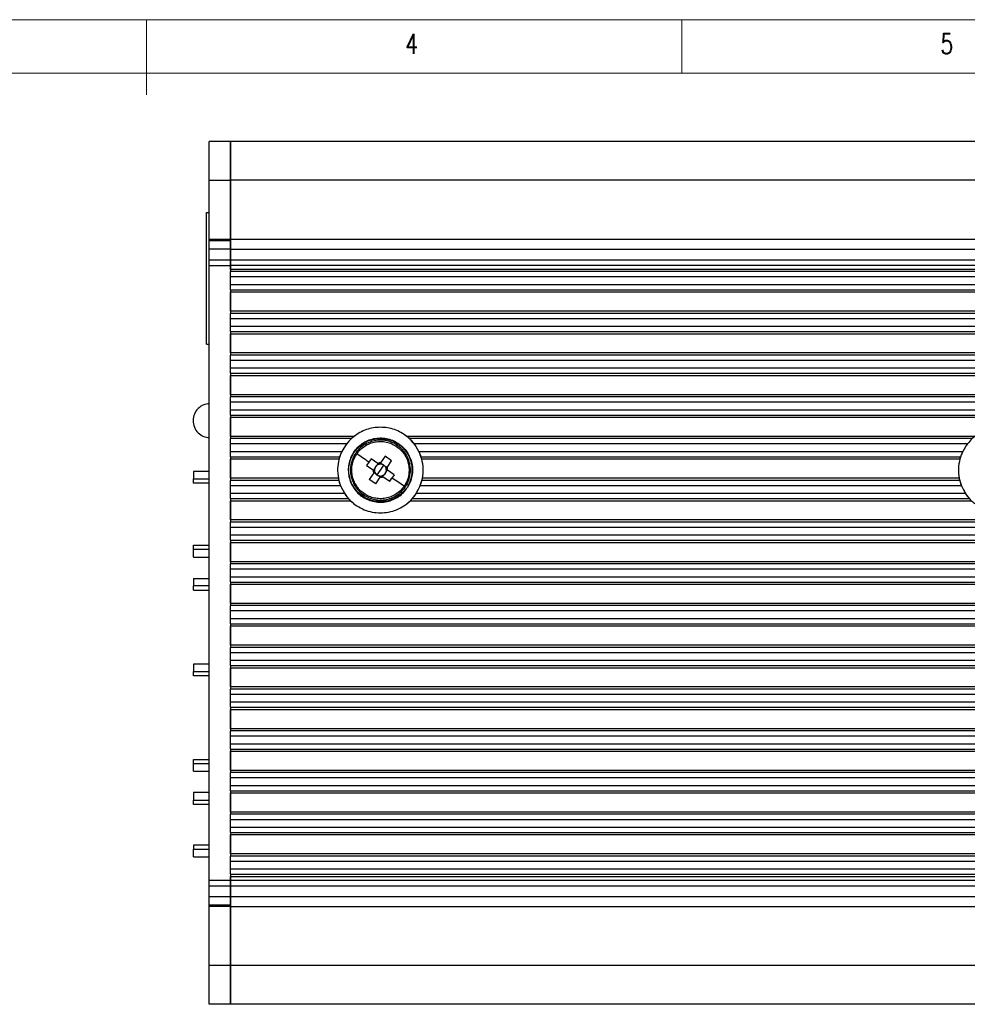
# Model space of a CAD drawing. Header units: millimetres. Extents: x 5 to 292, y 5 to 205.
# Tile 18 of 19: x 137 to 225, y 113 to 205. Entities that reach past the tile are written whole.
import ezdxf

# ---------------------------------------------------------------- set-up
doc = ezdxf.new("R2010")
doc.units = ezdxf.units.MM
doc.styles.add('SLDTEXTSTYLE0', font='TXT', dxfattribs={"width": 0.75, "bigfont": 'bigfont'})

msp = doc.modelspace()

# ---------------------------------------------------------------- linework, layer by layer
at = {"color": 7, "linetype": 'Continuous', "lineweight": 18}
for p, q in [((292, 205), (5, 205)), ((148.5, 205), (148.5, 197.991)), ((198.5, 205), (198.5, 200)), ((287, 200), (10, 200))]:
    msp.add_line(p, q, dxfattribs=at)
at = {"color": 7, "linetype": 'Continuous', "lineweight": 25}
for p, q in [((156.344, 193.612), (154.344, 193.612)), ((154.344, 193.612), (154.344, 193.612)), ((242.344, 193.621), (156.344, 193.621)), ((156.344, 193.612), (156.344, 193.612)), ((156.344, 189.985), (154.344, 189.985)), ((154.344, 184.466), (154.344, 189.985)), ((242.344, 189.994), (156.344, 189.994)), ((156.344, 184.475), (156.344, 189.994)), ((156.344, 189.985), (156.344, 184.466)), ((154.094, 174.694), (154.094, 186.994)), ((154.094, 186.994), (154.255, 186.994)), ((156.344, 184.466), (154.344, 184.466)), ((154.344, 184.341), (154.344, 184.466)), ((156.344, 184.341), (154.344, 184.341)), ((242.344, 184.475), (156.344, 184.475)), ((156.344, 184.466), (156.344, 184.341)), ((156.344, 183.564), (154.344, 183.564)), ((154.344, 182.53), (154.344, 183.564)), ((156.344, 183.574), (242.344, 183.574)), ((156.344, 182.54), (156.344, 183.574)), ((156.344, 183.564), (156.344, 182.53)), ((156.344, 182.53), (154.344, 182.53)), ((242.344, 182.54), (156.344, 182.54)), ((154.344, 182.045), (156.344, 182.045)), ((154.344, 124.579), (154.344, 182.045)), ((156.344, 182.055), (242.344, 182.055)), ((156.344, 181.662), (156.344, 182.055)), ((156.344, 182.045), (156.344, 181.567)), ((242.344, 181.662), (156.344, 181.662)), ((242.344, 181.462), (156.344, 181.462)), ((242.344, 180.962), (156.344, 180.962)), ((156.344, 180.262), (156.344, 180.962)), ((156.344, 180.262), (242.344, 180.262)), ((156.344, 179.762), (242.344, 179.762)), ((156.344, 179.667), (156.344, 177.657)), ((156.344, 179.562), (242.344, 179.562)), ((156.344, 177.762), (156.344, 179.562)), ((242.344, 177.762), (156.344, 177.762)), ((242.344, 177.562), (156.344, 177.562)), ((242.344, 177.062), (156.344, 177.062)), ((156.344, 176.362), (156.344, 177.062)), ((156.344, 176.362), (242.344, 176.362)), ((156.344, 175.862), (242.344, 175.862)), ((156.344, 175.767), (156.344, 173.767)), ((156.344, 175.662), (242.344, 175.662)), ((156.344, 173.862), (156.344, 175.662)), ((154.094, 174.694), (154.344, 174.694)), ((242.344, 173.862), (156.344, 173.862)), ((242.344, 173.662), (156.344, 173.662)), ((242.344, 173.162), (156.344, 173.162)), ((156.344, 172.462), (156.344, 173.162)), ((156.344, 172.462), (242.344, 172.462)), ((156.344, 171.962), (242.344, 171.962)), ((156.344, 171.867), (156.344, 169.867)), ((156.344, 171.762), (242.344, 171.762)), ((156.344, 169.962), (156.344, 171.762)), ((242.344, 169.962), (156.344, 169.962)), ((242.344, 169.762), (156.344, 169.762)), ((242.344, 169.262), (156.344, 169.262)), ((156.344, 168.562), (156.344, 169.262)), ((156.344, 168.562), (242.344, 168.562)), ((156.344, 168.062), (242.344, 168.062)), ((156.344, 167.967), (156.344, 165.967)), ((156.344, 167.862), (242.344, 167.862)), ((156.344, 166.062), (156.344, 167.862)), ((167.866, 166.062), (156.344, 166.062)), ((167.631, 165.862), (156.344, 165.862)), ((225.866, 166.062), (172.823, 166.062)), ((225.631, 165.862), (173.057, 165.862)), ((167.174, 165.362), (156.344, 165.362)), ((156.344, 164.662), (156.344, 165.362)), ((156.344, 164.662), (166.742, 164.662)), ((167.174, 165.362), (166.742, 164.662)), ((173.946, 164.662), (173.514, 165.362)), ((225.174, 165.362), (173.514, 165.362)), ((173.946, 164.662), (224.742, 164.662)), ((225.174, 165.362), (224.742, 164.662)), ((156.344, 164.162), (166.541, 164.162)), ((156.344, 164.067), (156.344, 162.067)), ((156.344, 163.962), (166.482, 163.962)), ((156.344, 162.162), (156.344, 163.962)), ((169.478, 163.968), (169.263, 163.667)), ((170.089, 163.548), (169.478, 163.968)), ((170.78, 164.209), (170.36, 163.598)), ((171.39, 163.789), (170.78, 164.209)), ((170.969, 163.178), (171.39, 163.789)), ((174.179, 163.995), (174.042, 164.447)), ((174.147, 164.162), (224.541, 164.162)), ((174.207, 163.962), (224.482, 163.962)), ((169.263, 163.667), (169.058, 163.358)), ((169.058, 163.358), (169.669, 162.938)), ((169.793, 162.853), (169.669, 162.938)), ((169.81, 163.077), (169.7, 162.917)), ((169.793, 162.853), (169.804, 162.79)), ((170.119, 163.526), (170.009, 163.366)), ((170.029, 162.465), (170.344, 162.923)), ((170.089, 163.548), (170.212, 163.463)), ((170.275, 163.474), (170.212, 163.463)), ((170.275, 163.474), (170.36, 163.598)), ((170.498, 163.457), (170.338, 163.567)), ((170.344, 162.923), (170.659, 163.381)), ((170.659, 163.381), (170.498, 163.457)), ((170.659, 163.381), (170.788, 163.258)), ((170.948, 163.148), (170.788, 163.258)), ((170.879, 162.769), (170.989, 162.929)), ((170.969, 163.178), (170.884, 163.055)), ((170.896, 162.992), (170.884, 163.055)), ((170.896, 162.992), (171.019, 162.907)), ((171.63, 162.487), (171.019, 162.907)), ((152.894, 162.794), (152.894, 162.094)), ((154.344, 162.794), (152.894, 162.794)), ((152.894, 162.094), (154.344, 162.094)), ((152.894, 161.694), (152.894, 162.094)), ((166.417, 162.162), (156.344, 162.162)), ((166.461, 161.962), (156.344, 161.962)), ((169.719, 162.667), (169.299, 162.056)), ((169.909, 161.637), (169.299, 162.056)), ((169.719, 162.667), (169.804, 162.79)), ((169.741, 162.698), (169.901, 162.588)), ((169.901, 162.588), (170.029, 162.465)), ((169.909, 161.637), (170.329, 162.248)), ((170.027, 162.461), (170.029, 162.465)), ((170.029, 162.465), (170.19, 162.388)), ((170.19, 162.388), (170.35, 162.278)), ((170.414, 162.371), (170.329, 162.248)), ((170.414, 162.371), (170.477, 162.383)), ((170.6, 162.298), (170.477, 162.383)), ((170.569, 162.319), (170.679, 162.479)), ((170.6, 162.298), (171.211, 161.877)), ((171.211, 161.877), (171.426, 162.179)), ((171.63, 162.487), (171.426, 162.179)), ((174.04, 161.392), (174.267, 162.141)), ((224.461, 161.962), (174.227, 161.962)), ((224.417, 162.162), (174.271, 162.162)), ((224.422, 162.141), (224.638, 161.428)), ((154.344, 161.694), (152.894, 161.694)), ((166.621, 161.462), (156.344, 161.462)), ((156.344, 160.762), (156.344, 161.462)), ((166.621, 161.462), (166.978, 160.762)), ((172.68, 161.12), (172.549, 161.221)), ((172.933, 161.508), (172.783, 161.59)), ((173.711, 160.762), (174.068, 161.462)), ((224.621, 161.462), (174.068, 161.462)), ((224.621, 161.462), (224.978, 160.762)), ((156.344, 160.762), (166.978, 160.762)), ((156.344, 160.262), (167.357, 160.262)), ((156.344, 160.167), (156.344, 158.167)), ((156.344, 160.062), (167.548, 160.062)), ((156.344, 158.262), (156.344, 160.062)), ((173.14, 160.062), (225.548, 160.062)), ((173.331, 160.262), (225.357, 160.262)), ((173.711, 160.762), (224.978, 160.762)), ((242.344, 158.262), (156.344, 158.262)), ((242.344, 158.062), (156.344, 158.062)), ((242.344, 157.562), (156.344, 157.562)), ((156.344, 156.862), (156.344, 157.562)), ((156.344, 156.862), (242.344, 156.862)), ((152.894, 155.894), (154.25, 155.894)), ((152.894, 155.494), (152.894, 155.894)), ((152.894, 154.794), (152.894, 155.494)), ((154.344, 155.494), (152.894, 155.494)), ((156.344, 156.362), (242.344, 156.362)), ((156.344, 156.267), (156.344, 154.294)), ((156.344, 156.162), (242.344, 156.162)), ((156.344, 154.362), (156.344, 156.162)), ((152.894, 154.794), (154.344, 154.794)), ((242.344, 154.362), (156.344, 154.362)), ((242.344, 154.162), (156.344, 154.162)), ((242.344, 153.662), (156.344, 153.662)), ((156.344, 152.962), (156.344, 153.662)), ((152.894, 152.794), (154.344, 152.794)), ((152.894, 152.794), (152.894, 152.094)), ((156.344, 152.962), (242.344, 152.962)), ((154.344, 152.094), (152.894, 152.094)), ((152.894, 151.694), (152.894, 152.094)), ((156.344, 152.462), (242.344, 152.462)), ((156.344, 152.357), (156.344, 150.367)), ((156.344, 152.262), (242.344, 152.262)), ((156.344, 150.462), (156.344, 152.262)), ((152.894, 151.694), (154.344, 151.694)), ((242.344, 150.462), (156.344, 150.462)), ((242.344, 150.262), (156.344, 150.262)), ((242.344, 149.762), (156.344, 149.762)), ((156.344, 149.062), (156.344, 149.762)), ((156.344, 149.062), (242.344, 149.062)), ((156.344, 148.562), (242.344, 148.562)), ((156.344, 148.467), (156.344, 146.467)), ((156.344, 148.362), (242.344, 148.362)), ((156.344, 146.562), (156.344, 148.362)), ((242.344, 146.562), (156.344, 146.562)), ((242.344, 146.362), (156.344, 146.362)), ((242.344, 145.862), (156.344, 145.862)), ((156.344, 145.162), (156.344, 145.862)), ((152.894, 144.794), (152.894, 144.094)), ((154.344, 144.794), (152.894, 144.794)), ((156.344, 145.162), (242.344, 145.162)), ((156.344, 144.662), (242.344, 144.662)), ((156.344, 144.567), (156.344, 142.567)), ((156.344, 144.462), (242.344, 144.462)), ((156.344, 142.662), (156.344, 144.462)), ((152.894, 144.094), (154.344, 144.094)), ((152.894, 143.694), (152.894, 144.094)), ((154.344, 143.694), (152.894, 143.694)), ((242.344, 142.662), (156.344, 142.662)), ((242.344, 142.462), (156.344, 142.462)), ((242.344, 141.962), (156.344, 141.962)), ((156.344, 141.262), (156.344, 141.962)), ((156.344, 141.262), (242.344, 141.262)), ((156.344, 140.762), (242.344, 140.762)), ((156.344, 140.667), (156.344, 138.667)), ((156.344, 140.562), (242.344, 140.562)), ((156.344, 138.762), (156.344, 140.562)), ((242.344, 138.762), (156.344, 138.762)), ((242.344, 138.562), (156.344, 138.562)), ((242.344, 138.062), (156.344, 138.062)), ((156.344, 137.362), (156.344, 138.062)), ((156.344, 137.362), (242.344, 137.362)), ((156.344, 136.862), (242.344, 136.862)), ((156.344, 136.767), (156.344, 134.767)), ((156.344, 136.662), (242.344, 136.662)), ((156.344, 134.862), (156.344, 136.662)), ((152.894, 135.894), (154.344, 135.894)), ((152.894, 135.494), (152.894, 135.894)), ((152.894, 134.794), (152.894, 135.494)), ((154.344, 135.494), (152.894, 135.494)), ((152.894, 134.794), (154.344, 134.794)), ((242.344, 134.862), (156.344, 134.862)), ((242.344, 134.662), (156.344, 134.662)), ((242.344, 134.162), (156.344, 134.162)), ((156.344, 133.462), (156.344, 134.162)), ((156.344, 133.462), (242.344, 133.462)), ((152.894, 132.794), (152.894, 132.094)), ((154.344, 132.794), (152.894, 132.794)), ((156.344, 132.962), (242.344, 132.962)), ((156.344, 132.867), (156.344, 130.867)), ((156.344, 132.762), (242.344, 132.762)), ((156.344, 130.962), (156.344, 132.762)), ((152.894, 132.094), (154.344, 132.094)), ((152.894, 131.694), (152.894, 132.094)), ((154.344, 131.694), (152.894, 131.694)), ((242.344, 130.962), (156.344, 130.962)), ((242.344, 130.762), (156.344, 130.762)), ((242.344, 130.262), (156.344, 130.262)), ((156.344, 129.562), (156.344, 130.262)), ((156.344, 129.562), (242.344, 129.562)), ((156.344, 129.062), (242.344, 129.062)), ((156.344, 128.967), (156.344, 126.967)), ((156.344, 128.862), (242.344, 128.862)), ((156.344, 127.062), (156.344, 128.862)), ((154.344, 127.894), (152.894, 127.894)), ((152.894, 127.894), (152.894, 127.494)), ((152.894, 126.794), (152.894, 127.494)), ((152.894, 127.494), (154.344, 127.494)), ((242.344, 127.062), (156.344, 127.062)), ((152.894, 126.794), (154.302, 126.794)), ((242.344, 126.862), (156.344, 126.862)), ((242.344, 126.362), (156.344, 126.362)), ((156.344, 125.662), (156.344, 126.362)), ((156.344, 125.662), (242.344, 125.662)), ((156.344, 125.162), (242.344, 125.162)), ((156.344, 124.579), (154.344, 124.579)), ((156.344, 125.067), (156.344, 124.579)), ((156.344, 124.962), (242.344, 124.962)), ((156.344, 124.579), (156.344, 124.962)), ((242.344, 124.579), (156.344, 124.579)), ((154.344, 124.094), (156.344, 124.094)), ((154.344, 123.06), (154.344, 124.094)), ((156.344, 124.094), (242.344, 124.094)), ((156.344, 123.06), (156.344, 124.094)), ((156.344, 124.094), (156.344, 123.06)), ((156.344, 123.06), (154.344, 123.06)), ((242.344, 123.06), (156.344, 123.06)), ((156.344, 122.284), (154.344, 122.284)), ((154.344, 122.158), (154.344, 122.284)), ((156.344, 122.158), (154.344, 122.158)), ((154.344, 116.639), (154.344, 122.158)), ((156.344, 122.284), (156.344, 122.158)), ((156.344, 122.158), (242.344, 122.158)), ((156.344, 116.649), (156.344, 122.158)), ((156.344, 122.158), (156.344, 116.639)), ((156.344, 116.639), (154.344, 116.639)), ((242.344, 116.649), (156.344, 116.649)), ((156.344, 113.012), (154.344, 113.012)), ((156.344, 113.012), (154.344, 113.012)), ((242.344, 113.021), (156.344, 113.021))]:
    msp.add_line(p, q, dxfattribs=at)
for points in [[(154.344, 189.985), (154.344, 190.233), (154.344, 190.729), (154.344, 191.424), (154.344, 192.054), (154.344, 192.599), (154.344, 193.042), (154.344, 193.366), (154.344, 193.573), (154.344, 193.599), (154.344, 193.612)], [(156.344, 189.994), (156.344, 190.242), (156.344, 190.738), (156.344, 191.433), (156.344, 192.063), (156.344, 192.608), (156.344, 193.051), (156.344, 193.375), (156.344, 193.582), (156.344, 193.608), (156.344, 193.621)], [(156.344, 193.612), (156.344, 193.599), (156.344, 193.573), (156.344, 193.366), (156.344, 193.042), (156.344, 192.599), (156.344, 192.054), (156.344, 191.424), (156.344, 190.729), (156.344, 190.233), (156.344, 189.985)], [(154.344, 183.564), (154.344, 183.594), (154.344, 183.653), (154.344, 183.84), (154.344, 184.075), (154.344, 184.252), (154.344, 184.341)], [(156.344, 183.574), (156.344, 183.608), (156.344, 183.677), (156.344, 183.899), (156.344, 184.177), (156.344, 184.375), (156.344, 184.475)], [(156.344, 184.341), (156.344, 184.252), (156.344, 184.075), (156.344, 183.84), (156.344, 183.653), (156.344, 183.594), (156.344, 183.564)], [(154.344, 182.045), (154.344, 182.101), (154.344, 182.211), (154.344, 182.358), (154.344, 182.475), (154.344, 182.512), (154.344, 182.53)], [(156.344, 182.54), (156.344, 182.521), (156.344, 182.484), (156.344, 182.367), (156.344, 182.221), (156.344, 182.11), (156.344, 182.055)], [(156.344, 182.045), (156.344, 182.101), (156.344, 182.211), (156.344, 182.358), (156.344, 182.475), (156.344, 182.512), (156.344, 182.53)], [(156.344, 181.662), (156.344, 181.636), (156.344, 181.583), (156.344, 181.517), (156.344, 181.471), (156.344, 181.465), (156.344, 181.462)], [(156.344, 180.962), (156.344, 181.028), (156.344, 181.159), (156.344, 181.324), (156.344, 181.44), (156.344, 181.455), (156.344, 181.462)], [(156.344, 179.762), (156.344, 179.77), (156.344, 179.785), (156.344, 179.9), (156.344, 180.066), (156.344, 180.197), (156.344, 180.262)], [(156.344, 179.762), (156.344, 179.759), (156.344, 179.753), (156.344, 179.707), (156.344, 179.641), (156.344, 179.588), (156.344, 179.562)], [(156.344, 177.762), (156.344, 177.736), (156.344, 177.683), (156.344, 177.617), (156.344, 177.571), (156.344, 177.565), (156.344, 177.562)], [(156.344, 177.062), (156.344, 177.128), (156.344, 177.259), (156.344, 177.424), (156.344, 177.54), (156.344, 177.555), (156.344, 177.562)], [(156.344, 175.862), (156.344, 175.87), (156.344, 175.885), (156.344, 176), (156.344, 176.166), (156.344, 176.297), (156.344, 176.362)], [(156.344, 175.862), (156.344, 175.859), (156.344, 175.853), (156.344, 175.807), (156.344, 175.741), (156.344, 175.688), (156.344, 175.662)], [(156.344, 173.862), (156.344, 173.836), (156.344, 173.783), (156.344, 173.717), (156.344, 173.671), (156.344, 173.665), (156.344, 173.662)], [(156.344, 173.162), (156.344, 173.228), (156.344, 173.359), (156.344, 173.524), (156.344, 173.64), (156.344, 173.655), (156.344, 173.662)], [(156.344, 171.962), (156.344, 171.97), (156.344, 171.985), (156.344, 172.1), (156.344, 172.266), (156.344, 172.397), (156.344, 172.462)], [(156.344, 171.962), (156.344, 171.959), (156.344, 171.953), (156.344, 171.907), (156.344, 171.841), (156.344, 171.788), (156.344, 171.762)], [(156.344, 169.962), (156.344, 169.936), (156.344, 169.883), (156.344, 169.817), (156.344, 169.771), (156.344, 169.765), (156.344, 169.762)], [(156.344, 169.262), (156.344, 169.328), (156.344, 169.459), (156.344, 169.624), (156.344, 169.74), (156.344, 169.755), (156.344, 169.762)], [(156.344, 168.062), (156.344, 168.07), (156.344, 168.085), (156.344, 168.2), (156.344, 168.366), (156.344, 168.497), (156.344, 168.562)], [(156.344, 168.062), (156.344, 168.059), (156.344, 168.053), (156.344, 168.007), (156.344, 167.941), (156.344, 167.888), (156.344, 167.862)], [(170.344, 166.923), (170.121, 166.912), (169.676, 166.891), (169.027, 166.717), (168.41, 166.451), (168.047, 166.192), (167.866, 166.062)], [(172.823, 166.062), (172.642, 166.192), (172.278, 166.451), (171.662, 166.717), (171.013, 166.891), (170.567, 166.912), (170.344, 166.923)], [(156.344, 166.062), (156.344, 166.036), (156.344, 165.983), (156.344, 165.917), (156.344, 165.871), (156.344, 165.865), (156.344, 165.862)], [(156.344, 165.362), (156.344, 165.428), (156.344, 165.559), (156.344, 165.724), (156.344, 165.84), (156.344, 165.855), (156.344, 165.862)], [(172.68, 161.12), (172.557, 160.978), (172.31, 160.692), (171.845, 160.364), (171.332, 160.124), (170.781, 159.987), (170.215, 159.957), (169.653, 160.036), (169.116, 160.221), (168.625, 160.504), (168.196, 160.875), (167.845, 161.321), (167.586, 161.826), (167.428, 162.371), (167.376, 162.936), (167.433, 163.5), (167.596, 164.044), (167.86, 164.546), (168.214, 164.989), (168.646, 165.357), (169.14, 165.635), (169.678, 165.815), (170.241, 165.889), (170.807, 165.854), (171.356, 165.713), (171.869, 165.469), (172.326, 165.133), (172.71, 164.715), (173.008, 164.232), (173.208, 163.702), (173.305, 163.142), (173.291, 162.576), (173.176, 162.019), (173.014, 161.678), (172.933, 161.508)], [(167.833, 164.564), (167.95, 164.722), (168.183, 165.038), (168.642, 165.415), (169.16, 165.7), (169.725, 165.878), (170.313, 165.942), (170.903, 165.89), (171.471, 165.724), (171.996, 165.45), (172.457, 165.08), (172.837, 164.626), (173.122, 164.107), (173.299, 163.542), (173.364, 162.954), (173.31, 162.365), (173.15, 161.793), (172.954, 161.452), (172.856, 161.282)], [(168.141, 164.438), (168.248, 164.577), (168.463, 164.854), (168.88, 165.18), (169.348, 165.423), (169.855, 165.569), (170.381, 165.614), (170.904, 165.554), (171.411, 165.399), (171.71, 165.217), (171.86, 165.126)], [(156.344, 164.162), (156.344, 164.17), (156.344, 164.185), (156.344, 164.3), (156.344, 164.466), (156.344, 164.597), (156.344, 164.662)], [(171.86, 165.126), (171.999, 165.019), (172.276, 164.804), (172.602, 164.387), (172.845, 163.919), (172.991, 163.412), (173.036, 162.886), (172.976, 162.363), (172.821, 161.857), (172.639, 161.557), (172.548, 161.407)], [(156.344, 164.162), (156.344, 164.159), (156.344, 164.153), (156.344, 164.107), (156.344, 164.041), (156.344, 163.988), (156.344, 163.962)], [(166.482, 163.962), (166.42, 163.664), (166.296, 163.068), (166.377, 162.464), (166.417, 162.162)], [(167.833, 164.564), (167.735, 164.393), (167.539, 164.052), (167.378, 163.48), (167.325, 162.892), (167.389, 162.303), (167.567, 161.738), (167.851, 161.219), (168.232, 160.766), (168.693, 160.395), (169.218, 160.121), (169.786, 159.955), (170.376, 159.903), (170.964, 159.968), (171.529, 160.145), (172.046, 160.43), (172.506, 160.807), (172.739, 161.124), (172.856, 161.282)], [(168.829, 160.719), (168.69, 160.827), (168.413, 161.041), (168.087, 161.459), (167.844, 161.926), (167.698, 162.433), (167.653, 162.959), (167.713, 163.483), (167.868, 163.989), (168.05, 164.289), (168.141, 164.438)], [(169.263, 163.667), (169.067, 163.802), (168.674, 164.072), (168.319, 164.316), (168.141, 164.438)], [(174.271, 162.162), (174.312, 162.464), (174.393, 163.068), (174.269, 163.664), (174.207, 163.962)], [(224.482, 163.962), (224.42, 163.664), (224.296, 163.068), (224.377, 162.464), (224.417, 162.162)], [(169.669, 162.938), (169.671, 162.891), (169.673, 162.799), (169.704, 162.711), (169.719, 162.667)], [(169.81, 163.077), (169.802, 163.04), (169.784, 162.966), (169.79, 162.891), (169.793, 162.853)], [(170.009, 163.366), (169.964, 163.326), (169.874, 163.246), (169.832, 163.133), (169.81, 163.077)], [(170.212, 163.463), (170.176, 163.452), (170.103, 163.43), (170.041, 163.388), (170.009, 163.366)], [(170.36, 163.598), (170.313, 163.596), (170.22, 163.594), (170.133, 163.563), (170.089, 163.548)], [(170.498, 163.457), (170.462, 163.465), (170.388, 163.483), (170.312, 163.477), (170.275, 163.474)], [(170.884, 163.055), (170.873, 163.091), (170.852, 163.164), (170.809, 163.226), (170.788, 163.258)], [(170.879, 162.769), (170.887, 162.805), (170.904, 162.879), (170.899, 162.955), (170.896, 162.992)], [(171.019, 162.907), (171.018, 162.954), (171.015, 163.047), (170.985, 163.134), (170.969, 163.178)], [(156.344, 162.162), (156.344, 162.136), (156.344, 162.083), (156.344, 162.017), (156.344, 161.971), (156.344, 161.965), (156.344, 161.962)], [(156.344, 161.462), (156.344, 161.528), (156.344, 161.659), (156.344, 161.824), (156.344, 161.94), (156.344, 161.955), (156.344, 161.962)], [(169.804, 162.79), (169.815, 162.754), (169.837, 162.682), (169.879, 162.619), (169.901, 162.588)], [(170.19, 162.388), (170.227, 162.38), (170.301, 162.363), (170.376, 162.368), (170.414, 162.371)], [(170.329, 162.248), (170.376, 162.249), (170.468, 162.252), (170.556, 162.282), (170.6, 162.298)], [(170.477, 162.383), (170.513, 162.394), (170.585, 162.415), (170.648, 162.458), (170.679, 162.479)], [(170.679, 162.479), (170.724, 162.519), (170.814, 162.599), (170.857, 162.712), (170.879, 162.769)], [(172.548, 161.407), (172.37, 161.529), (172.014, 161.774), (171.622, 162.044), (171.426, 162.179)], [(172.548, 161.407), (172.44, 161.268), (172.226, 160.991), (171.808, 160.665), (171.341, 160.422), (170.834, 160.276), (170.308, 160.231), (169.784, 160.291), (169.278, 160.446), (168.978, 160.628), (168.829, 160.719)], [(156.344, 160.262), (156.344, 160.27), (156.344, 160.285), (156.344, 160.4), (156.344, 160.566), (156.344, 160.697), (156.344, 160.762)], [(156.344, 160.262), (156.344, 160.259), (156.344, 160.253), (156.344, 160.207), (156.344, 160.141), (156.344, 160.088), (156.344, 160.062)], [(167.548, 160.062), (167.743, 159.892), (168.132, 159.552), (168.827, 159.198), (169.57, 158.966), (170.086, 158.937), (170.344, 158.923)], [(170.344, 158.923), (170.602, 158.937), (171.119, 158.966), (171.862, 159.198), (172.556, 159.552), (172.946, 159.892), (173.14, 160.062)], [(156.344, 158.262), (156.344, 158.236), (156.344, 158.183), (156.344, 158.117), (156.344, 158.071), (156.344, 158.065), (156.344, 158.062)], [(156.344, 157.562), (156.344, 157.628), (156.344, 157.759), (156.344, 157.924), (156.344, 158.04), (156.344, 158.055), (156.344, 158.062)], [(156.344, 156.362), (156.344, 156.37), (156.344, 156.385), (156.344, 156.5), (156.344, 156.666), (156.344, 156.797), (156.344, 156.862)], [(156.344, 156.362), (156.344, 156.359), (156.344, 156.353), (156.344, 156.307), (156.344, 156.241), (156.344, 156.188), (156.344, 156.162)], [(156.344, 154.362), (156.344, 154.336), (156.344, 154.283), (156.344, 154.217), (156.344, 154.171), (156.344, 154.165), (156.344, 154.162)], [(156.344, 153.662), (156.344, 153.728), (156.344, 153.859), (156.344, 154.024), (156.344, 154.14), (156.344, 154.155), (156.344, 154.162)], [(156.344, 152.462), (156.344, 152.47), (156.344, 152.485), (156.344, 152.6), (156.344, 152.766), (156.344, 152.897), (156.344, 152.962)], [(156.344, 152.462), (156.344, 152.459), (156.344, 152.453), (156.344, 152.407), (156.344, 152.341), (156.344, 152.288), (156.344, 152.262)], [(156.344, 150.462), (156.344, 150.436), (156.344, 150.383), (156.344, 150.317), (156.344, 150.271), (156.344, 150.265), (156.344, 150.262)], [(156.344, 149.762), (156.344, 149.828), (156.344, 149.959), (156.344, 150.124), (156.344, 150.24), (156.344, 150.255), (156.344, 150.262)], [(156.344, 148.562), (156.344, 148.57), (156.344, 148.585), (156.344, 148.7), (156.344, 148.866), (156.344, 148.997), (156.344, 149.062)], [(156.344, 148.562), (156.344, 148.559), (156.344, 148.553), (156.344, 148.507), (156.344, 148.441), (156.344, 148.388), (156.344, 148.362)], [(156.344, 146.562), (156.344, 146.536), (156.344, 146.483), (156.344, 146.417), (156.344, 146.371), (156.344, 146.365), (156.344, 146.362)], [(156.344, 145.862), (156.344, 145.928), (156.344, 146.059), (156.344, 146.224), (156.344, 146.34), (156.344, 146.355), (156.344, 146.362)], [(156.344, 144.662), (156.344, 144.67), (156.344, 144.685), (156.344, 144.8), (156.344, 144.966), (156.344, 145.097), (156.344, 145.162)], [(156.344, 144.662), (156.344, 144.659), (156.344, 144.653), (156.344, 144.607), (156.344, 144.541), (156.344, 144.488), (156.344, 144.462)], [(156.344, 142.662), (156.344, 142.636), (156.344, 142.583), (156.344, 142.517), (156.344, 142.471), (156.344, 142.465), (156.344, 142.462)], [(156.344, 141.962), (156.344, 142.028), (156.344, 142.159), (156.344, 142.324), (156.344, 142.44), (156.344, 142.455), (156.344, 142.462)], [(156.344, 140.762), (156.344, 140.77), (156.344, 140.785), (156.344, 140.9), (156.344, 141.066), (156.344, 141.197), (156.344, 141.262)], [(156.344, 140.762), (156.344, 140.759), (156.344, 140.753), (156.344, 140.707), (156.344, 140.641), (156.344, 140.588), (156.344, 140.562)], [(156.344, 138.762), (156.344, 138.736), (156.344, 138.683), (156.344, 138.617), (156.344, 138.571), (156.344, 138.565), (156.344, 138.562)], [(156.344, 138.062), (156.344, 138.128), (156.344, 138.259), (156.344, 138.424), (156.344, 138.54), (156.344, 138.555), (156.344, 138.562)], [(156.344, 136.862), (156.344, 136.87), (156.344, 136.885), (156.344, 137), (156.344, 137.166), (156.344, 137.297), (156.344, 137.362)], [(156.344, 136.862), (156.344, 136.859), (156.344, 136.853), (156.344, 136.807), (156.344, 136.741), (156.344, 136.688), (156.344, 136.662)], [(156.344, 134.862), (156.344, 134.836), (156.344, 134.783), (156.344, 134.717), (156.344, 134.671), (156.344, 134.665), (156.344, 134.662)], [(156.344, 134.162), (156.344, 134.228), (156.344, 134.359), (156.344, 134.524), (156.344, 134.64), (156.344, 134.655), (156.344, 134.662)], [(156.344, 132.962), (156.344, 132.97), (156.344, 132.985), (156.344, 133.1), (156.344, 133.266), (156.344, 133.397), (156.344, 133.462)], [(156.344, 132.962), (156.344, 132.959), (156.344, 132.953), (156.344, 132.907), (156.344, 132.841), (156.344, 132.788), (156.344, 132.762)], [(156.344, 130.962), (156.344, 130.936), (156.344, 130.883), (156.344, 130.817), (156.344, 130.771), (156.344, 130.765), (156.344, 130.762)], [(156.344, 130.262), (156.344, 130.328), (156.344, 130.459), (156.344, 130.624), (156.344, 130.74), (156.344, 130.755), (156.344, 130.762)], [(156.344, 129.062), (156.344, 129.07), (156.344, 129.085), (156.344, 129.2), (156.344, 129.366), (156.344, 129.497), (156.344, 129.562)], [(156.344, 129.062), (156.344, 129.059), (156.344, 129.053), (156.344, 129.007), (156.344, 128.941), (156.344, 128.888), (156.344, 128.862)], [(156.344, 127.062), (156.344, 127.036), (156.344, 126.983), (156.344, 126.917), (156.344, 126.871), (156.344, 126.865), (156.344, 126.862)], [(156.344, 126.362), (156.344, 126.428), (156.344, 126.559), (156.344, 126.724), (156.344, 126.84), (156.344, 126.855), (156.344, 126.862)], [(156.344, 125.162), (156.344, 125.17), (156.344, 125.185), (156.344, 125.3), (156.344, 125.466), (156.344, 125.597), (156.344, 125.662)], [(156.344, 125.162), (156.344, 125.159), (156.344, 125.153), (156.344, 125.107), (156.344, 125.041), (156.344, 124.988), (156.344, 124.962)], [(154.344, 124.094), (154.344, 124.112), (154.344, 124.149), (154.344, 124.266), (154.344, 124.413), (154.344, 124.524), (154.344, 124.579)], [(156.344, 124.579), (156.344, 124.524), (156.344, 124.413), (156.344, 124.266), (156.344, 124.149), (156.344, 124.112), (156.344, 124.094)], [(156.344, 124.094), (156.344, 124.112), (156.344, 124.149), (156.344, 124.266), (156.344, 124.413), (156.344, 124.524), (156.344, 124.579)], [(154.344, 122.284), (154.344, 122.372), (154.344, 122.549), (154.344, 122.784), (154.344, 122.971), (154.344, 123.03), (154.344, 123.06)], [(156.344, 122.158), (156.344, 122.258), (156.344, 122.457), (156.344, 122.734), (156.344, 122.957), (156.344, 123.025), (156.344, 123.06)], [(156.344, 123.06), (156.344, 123.03), (156.344, 122.971), (156.344, 122.784), (156.344, 122.549), (156.344, 122.372), (156.344, 122.284)], [(154.344, 113.012), (154.344, 113.025), (154.344, 113.051), (154.344, 113.258), (154.344, 113.583), (154.344, 114.025), (154.344, 114.57), (154.344, 115.2), (154.344, 115.895), (154.344, 116.391), (154.344, 116.639)], [(156.344, 113.021), (156.344, 113.034), (156.344, 113.06), (156.344, 113.268), (156.344, 113.592), (156.344, 114.035), (156.344, 114.579), (156.344, 115.209), (156.344, 115.904), (156.344, 116.4), (156.344, 116.649)], [(156.344, 116.639), (156.344, 116.391), (156.344, 115.895), (156.344, 115.2), (156.344, 114.57), (156.344, 114.025), (156.344, 113.583), (156.344, 113.258), (156.344, 113.051), (156.344, 113.025), (156.344, 113.012)]]:
    msp.add_open_spline(points, degree=3, dxfattribs=at)
for points, knots in [([(154.344, 169.124), (154.169, 169.103), (153.785, 169.056), (153.287, 168.7), (152.916, 168.173), (152.868, 167.754), (152.844, 167.544)], [0, 0, 0, 0, 0.2180739, 0.4787159, 0.739358, 1, 1, 1, 1]), ([(152.844, 167.544), (152.868, 167.334), (152.916, 166.915), (153.287, 166.387), (153.785, 166.032), (154.169, 165.985), (154.344, 165.964)], [0, 0, 0, 0, 0.260642, 0.521284, 0.781926, 1, 1, 1, 1]), ([(168.017, 166.162), (167.842, 166.033), (167.494, 165.774), (167.236, 165.426), (167.106, 165.252)], [0, 0, 0, 0, 0.501025, 1, 1, 1, 1]), ([(167.631, 165.862), (167.629, 165.859), (167.623, 165.854), (167.567, 165.802), (167.463, 165.7), (167.318, 165.543), (167.222, 165.422), (167.174, 165.362)], [0, 0, 0, 0, 0.125651, 0.2512, 0.500598, 0.750104, 1, 1, 1, 1]), ([(171.931, 165.23), (171.701, 165.362), (171.332, 165.575), (170.743, 165.708), (170.211, 165.739), (169.628, 165.653), (169.033, 165.426), (168.475, 165.045), (168.014, 164.526), (167.694, 163.909), (167.538, 163.253), (167.539, 162.615), (167.667, 162.04), (167.886, 161.554), (168.221, 161.052), (168.551, 160.783), (168.757, 160.616)], [0, 0, 0, 0, 0.090235, 0.144342, 0.204836, 0.271631, 0.34408, 0.420859, 0.5, 0.579141, 0.65592, 0.728369, 0.795164, 0.855658, 0.909765, 1, 1, 1, 1]), ([(167.631, 165.862), (167.633, 165.863), (167.635, 165.866), (167.655, 165.884), (167.682, 165.908), (167.725, 165.946), (167.787, 165.999), (167.839, 166.041), (167.866, 166.062)], [0, 0, 0, 0, 0.120848, 0.250952, 0.368665, 0.501887, 0.751223, 1, 1, 1, 1]), ([(173.582, 165.252), (173.453, 165.426), (173.195, 165.774), (172.846, 166.033), (172.672, 166.162)], [0, 0, 0, 0, 0.498975, 1, 1, 1, 1]), ([(172.823, 166.062), (172.849, 166.041), (172.902, 165.999), (172.964, 165.946), (173.007, 165.908), (173.034, 165.884), (173.053, 165.866), (173.056, 165.863), (173.057, 165.862)], [0, 0, 0, 0, 0.2495752, 0.4991735, 0.632117, 0.7496159, 0.8794075, 1, 1, 1, 1]), ([(173.514, 165.362), (173.466, 165.422), (173.371, 165.542), (173.225, 165.7), (173.121, 165.802), (173.066, 165.854), (173.06, 165.859), (173.057, 165.862)], [0, 0, 0, 0, 0.249687, 0.499202, 0.749136, 0.874867, 1, 1, 1, 1]), ([(226.017, 166.162), (225.842, 166.033), (225.494, 165.774), (225.236, 165.426), (225.106, 165.252)], [0, 0, 0, 0, 0.501025, 1, 1, 1, 1]), ([(166.742, 164.662), (166.714, 164.6), (166.656, 164.476), (166.602, 164.336), (166.57, 164.249), (166.554, 164.2), (166.543, 164.168), (166.542, 164.164), (166.541, 164.162)], [0, 0, 0, 0, 0.249603, 0.499262, 0.625113, 0.749774, 0.875063, 1, 1, 1, 1]), ([(168.757, 160.616), (168.988, 160.483), (169.356, 160.271), (169.946, 160.137), (170.478, 160.107), (171.061, 160.193), (171.656, 160.42), (172.213, 160.8), (172.675, 161.319), (172.995, 161.936), (173.151, 162.593), (173.15, 163.23), (173.022, 163.805), (172.803, 164.291), (172.468, 164.794), (172.138, 165.062), (171.931, 165.23)], [0, 0, 0, 0, 0.090235, 0.144342, 0.204836, 0.271631, 0.34408, 0.420859, 0.5, 0.579141, 0.65592, 0.728369, 0.795164, 0.855658, 0.909765, 1, 1, 1, 1]), ([(171.86, 165.126), (171.87, 165.141), (171.891, 165.171), (171.914, 165.204), (171.928, 165.226), (171.93, 165.228), (171.931, 165.23)], [0, 0, 0, 0, 0.246001, 0.5, 0.753999, 1, 1, 1, 1]), ([(174.147, 164.162), (174.147, 164.164), (174.146, 164.168), (174.135, 164.2), (174.118, 164.249), (174.087, 164.337), (174.032, 164.477), (173.975, 164.6), (173.946, 164.662)], [0, 0, 0, 0, 0.1252353, 0.2508251, 0.3756406, 0.5016523, 0.7508278, 1, 1, 1, 1]), ([(224.742, 164.662), (224.714, 164.6), (224.656, 164.476), (224.602, 164.336), (224.57, 164.249), (224.554, 164.2), (224.543, 164.168), (224.542, 164.164), (224.541, 164.162)], [0, 0, 0, 0, 0.249603, 0.499262, 0.625113, 0.749774, 0.875063, 1, 1, 1, 1]), ([(166.651, 164.457), (166.65, 164.456), (166.549, 164.268), (166.507, 164.055), (166.464, 163.844)], [0, 0, 0, 0, 0.00715, 1, 1, 1, 1]), ([(166.541, 164.162), (166.541, 164.161), (166.54, 164.16), (166.535, 164.143), (166.523, 164.106), (166.503, 164.039), (166.489, 163.988), (166.482, 163.962)], [0, 0, 0, 0, 0.125426, 0.251443, 0.500698, 0.750218, 1, 1, 1, 1]), ([(174.207, 163.962), (174.2, 163.988), (174.186, 164.039), (174.166, 164.106), (174.154, 164.143), (174.148, 164.16), (174.148, 164.161), (174.147, 164.162)], [0, 0, 0, 0, 0.249649, 0.499316, 0.748915, 0.874752, 1, 1, 1, 1]), ([(224.482, 163.962), (224.489, 163.988), (224.503, 164.039), (224.52, 164.096), (224.531, 164.13), (224.539, 164.155), (224.54, 164.159), (224.541, 164.162)], [0, 0, 0, 0, 0.249785, 0.499307, 0.634176, 0.762543, 1, 1, 1, 1]), ([(224.651, 164.457), (224.65, 164.456), (224.574, 164.314), (224.542, 164.154), (224.51, 163.995)], [0, 0, 0, 0, 0.009475, 1, 1, 1, 1]), ([(170.009, 163.366), (169.986, 163.349), (169.942, 163.316), (169.88, 163.242), (169.833, 163.158), (169.818, 163.105), (169.81, 163.077)], [0, 0, 0, 0, 0.266151, 0.5, 0.733849, 1, 1, 1, 1]), ([(170.788, 163.258), (170.771, 163.281), (170.738, 163.325), (170.664, 163.387), (170.58, 163.434), (170.527, 163.449), (170.498, 163.457)], [0, 0, 0, 0, 0.266151, 0.5, 0.733849, 1, 1, 1, 1]), ([(166.417, 162.162), (166.422, 162.136), (166.433, 162.084), (166.448, 162.018), (166.457, 161.98), (166.461, 161.964), (166.461, 161.963), (166.461, 161.962)], [0, 0, 0, 0, 0.249897, 0.499667, 0.749244, 0.874795, 1, 1, 1, 1]), ([(166.421, 162.144), (166.421, 162.143), (166.445, 161.895), (166.542, 161.662), (166.638, 161.428)], [0, 0, 0, 0, 0.0018851, 1, 1, 1, 1]), ([(166.461, 161.962), (166.462, 161.96), (166.463, 161.956), (166.471, 161.925), (166.483, 161.877), (166.507, 161.791), (166.55, 161.651), (166.597, 161.525), (166.621, 161.462)], [0, 0, 0, 0, 0.125592, 0.251352, 0.376209, 0.501732, 0.750799, 1, 1, 1, 1]), ([(169.901, 162.588), (169.918, 162.564), (169.951, 162.52), (170.002, 162.479), (170.027, 162.461)], [0, 0, 0, 0, 0.532302, 1, 1, 1, 1]), ([(170.027, 162.461), (170.053, 162.445), (170.109, 162.411), (170.162, 162.396), (170.19, 162.388)], [0, 0, 0, 0, 0.467698, 1, 1, 1, 1]), ([(170.679, 162.479), (170.703, 162.496), (170.747, 162.529), (170.809, 162.603), (170.856, 162.687), (170.871, 162.74), (170.879, 162.769)], [0, 0, 0, 0, 0.266151, 0.5, 0.733849, 1, 1, 1, 1]), ([(174.068, 161.462), (174.092, 161.525), (174.139, 161.651), (174.181, 161.791), (174.205, 161.877), (174.218, 161.925), (174.226, 161.956), (174.227, 161.96), (174.227, 161.962)], [0, 0, 0, 0, 0.249522, 0.49879, 0.624357, 0.749258, 0.874713, 1, 1, 1, 1]), ([(174.227, 161.962), (174.227, 161.963), (174.228, 161.964), (174.232, 161.98), (174.241, 162.018), (174.256, 162.084), (174.266, 162.136), (174.271, 162.162)], [0, 0, 0, 0, 0.125243, 0.2508309, 0.5005675, 0.7503182, 1, 1, 1, 1]), ([(224.461, 161.962), (224.461, 161.965), (224.46, 161.969), (224.454, 161.994), (224.446, 162.028), (224.433, 162.084), (224.422, 162.136), (224.417, 162.162)], [0, 0, 0, 0, 0.237224, 0.365595, 0.500363, 0.750118, 1, 1, 1, 1]), ([(224.461, 161.962), (224.462, 161.96), (224.463, 161.956), (224.471, 161.925), (224.483, 161.877), (224.507, 161.791), (224.55, 161.651), (224.597, 161.525), (224.621, 161.462)], [0, 0, 0, 0, 0.125592, 0.251352, 0.376209, 0.501732, 0.750799, 1, 1, 1, 1]), ([(166.818, 161.075), (166.882, 160.948), (167.062, 160.588), (167.424, 160.149), (167.754, 159.893), (167.877, 159.798)], [0, 0, 0, 0, 0.253149, 0.72101, 1, 1, 1, 1]), ([(172.811, 159.798), (172.935, 159.893), (173.265, 160.149), (173.626, 160.588), (173.807, 160.948), (173.87, 161.075)], [0, 0, 0, 0, 0.27899, 0.746851, 1, 1, 1, 1]), ([(224.818, 161.075), (224.882, 160.948), (225.062, 160.588), (225.424, 160.149), (225.754, 159.893), (225.877, 159.798)], [0, 0, 0, 0, 0.253149, 0.72101, 1, 1, 1, 1]), ([(166.978, 160.762), (167.019, 160.701), (167.1, 160.578), (167.204, 160.445), (167.275, 160.357), (167.319, 160.306), (167.351, 160.269), (167.355, 160.264), (167.357, 160.262)], [0, 0, 0, 0, 0.249166, 0.498851, 0.627476, 0.749199, 0.874704, 1, 1, 1, 1]), ([(167.357, 160.262), (167.358, 160.261), (167.36, 160.259), (167.375, 160.243), (167.396, 160.22), (167.43, 160.182), (167.482, 160.128), (167.526, 160.084), (167.548, 160.062)], [0, 0, 0, 0, 0.123178, 0.250981, 0.37224, 0.501386, 0.750668, 1, 1, 1, 1]), ([(168.757, 160.616), (168.758, 160.617), (168.76, 160.62), (168.775, 160.641), (168.798, 160.674), (168.818, 160.704), (168.829, 160.719)], [0, 0, 0, 0, 0.246001, 0.5, 0.753999, 1, 1, 1, 1]), ([(173.14, 160.062), (173.162, 160.084), (173.207, 160.128), (173.258, 160.182), (173.293, 160.22), (173.314, 160.243), (173.328, 160.259), (173.33, 160.261), (173.331, 160.262)], [0, 0, 0, 0, 0.248925, 0.49831, 0.627755, 0.749276, 0.876944, 1, 1, 1, 1]), ([(173.331, 160.262), (173.333, 160.264), (173.338, 160.269), (173.369, 160.305), (173.414, 160.357), (173.485, 160.444), (173.588, 160.578), (173.67, 160.701), (173.711, 160.762)], [0, 0, 0, 0, 0.12505, 0.250286, 0.372329, 0.501313, 0.750271, 1, 1, 1, 1]), ([(224.978, 160.762), (225.019, 160.701), (225.1, 160.578), (225.204, 160.445), (225.275, 160.357), (225.319, 160.306), (225.351, 160.269), (225.355, 160.264), (225.357, 160.262)], [0, 0, 0, 0, 0.2491656, 0.4988509, 0.6274756, 0.7491987, 0.8747044, 1, 1, 1, 1])]:
    msp.add_open_spline(points, degree=3, knots=knots, dxfattribs=at)

# ---------------------------------------------------------------- texts
at = {"color": 7, "linetype": 'Continuous', "lineweight": 0, "char_height": 1.852, "attachment_point": 1, "style": 'SLDTEXTSTYLE0'}
for s, insert in [('4', (172.667, 203.668)), ('5', (222.667, 203.668))]:
    msp.add_mtext(s, dxfattribs=dict(at, insert=insert))

doc.saveas('drawing.dxf')
